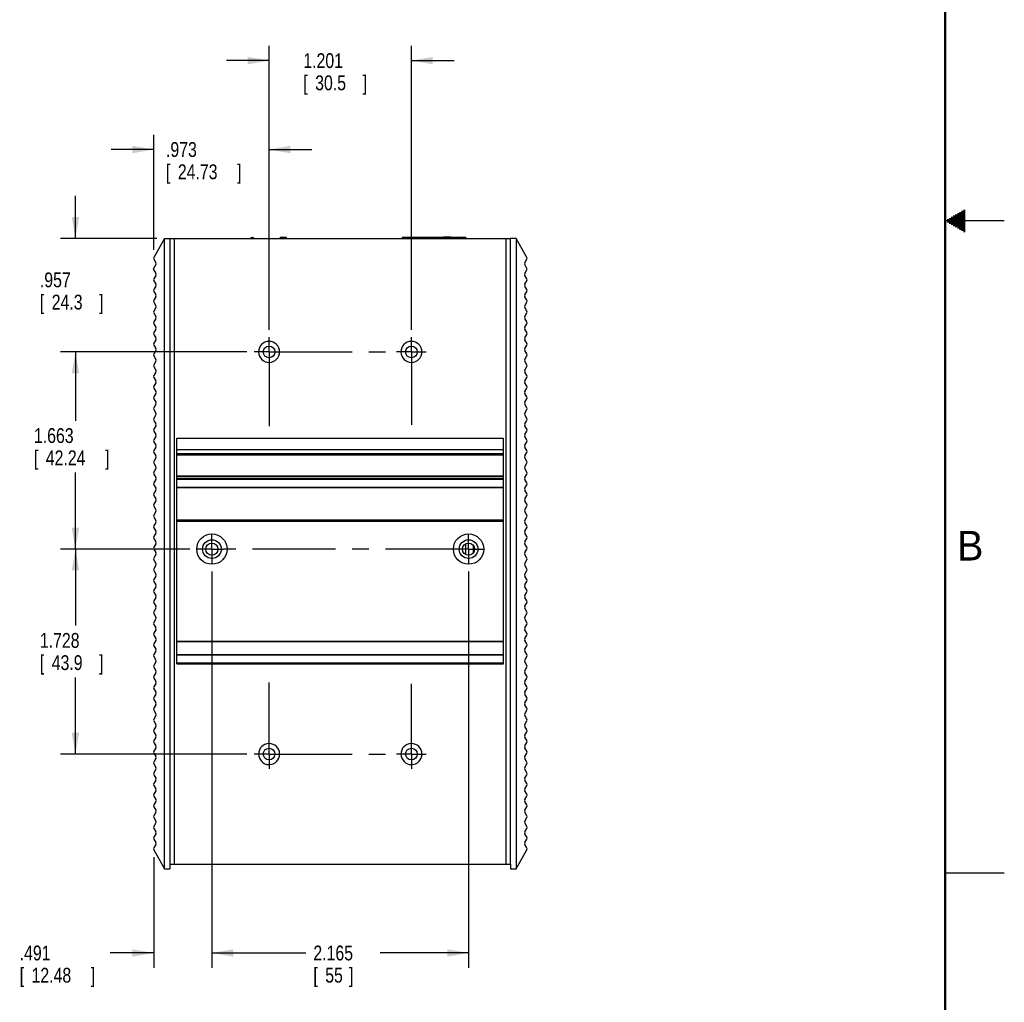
# Model space of a CAD drawing. Header units: inches. Extents: x 0 to 34, y 0 to 22.
# Tile 17 of 18: x 25.7 to 34, y 4.4 to 12.7. Entities that reach past the tile are written whole.
import ezdxf

# ---------------------------------------------------------------- set-up
doc = ezdxf.new("R2010")
doc.units = ezdxf.units.IN
doc.header["$LTSCALE"] = 1.87
doc.header["$MEASUREMENT"] = 0
doc.linetypes.add('CENTER', pattern=[0.6, 0.375, -0.075, 0.075, -0.075])
doc.layers.get('0').update_dxf_attribs({"linetype": 'CONTINUOUS'})
doc.layers.add('DEFAULT_1', color=7, linetype='CENTER')
doc.layers.add('DIMENSIONS', color=7, linetype='CONTINUOUS')
doc.styles.get("Standard").update_dxf_attribs({"font": 'txt', "width": 0.8})
doc.dimstyles.new('DIMSTYLE_1', dxfattribs={"dimtxt": 0.125, "dimasz": 0.18, "dimexe": 0.18, "dimexo": 0.0625, "dimgap": 0.09, "dimtad": 0, "dimtih": 1, "dimtoh": 1, "dimzin": 4, "dimdsep": 46, "dimtxsty": 'STANDARD', "dimblk": '_FILLED', "dimblk1": '_FILLED', "dimblk2": '_FILLED', "dimcen": 0.09, "dimadec": 0, "dimazin": 0, "dimtp": 0.02, "dimtm": 0.02, "dimtfac": 1, "dimtofl": 0, "dimtmove": 0, "dimatfit": 3, "dimldrblk": '_FILLED', "dimfxl": 1, "dimtolj": 1, "dimtzin": 4, "dimarcsym": 0})

# ---------------------------------------------------------------- blocks, each defined once
blk = doc.blocks.new('_FILLED')
at = {"color": 0, "linetype": 'BYBLOCK'}
blk.add_solid([(0, 0), (-1, 0.174), (-1, -0.174)], dxfattribs=at)
blk = doc.blocks.new('*D6')
at = {"layer": 'DIMENSIONS', "color": 2, "linetype": 'CONTINUOUS'}
for p, q in [((26.8241, 10.7535), (26.8241, 11.7253)), ((27.7975, 10.0811), (27.7975, 11.7253)), ((26.8241, 11.6003), (26.4641, 11.6003)), ((27.7975, 11.6003), (28.1575, 11.6003))]:
    blk.add_line(p, q, dxfattribs=at)
at = {"layer": 'DIMENSIONS', "color": 2, "linetype": 'CONTINUOUS', "xscale": 0.18, "yscale": 0.18, "zscale": 0.18}
blk.add_blockref('_FILLED', (26.8241, 11.6003), dxfattribs=at)
at = {"layer": 'DIMENSIONS', "color": 2, "linetype": 'CONTINUOUS', "xscale": 0.18, "yscale": 0.18, "zscale": 0.18, "rotation": 180}
blk.add_blockref('_FILLED', (27.7975, 11.6003), dxfattribs=at)
at = {"layer": 'DIMENSIONS', "color": 2, "linetype": 'CONTINUOUS', "width": 0.8}
for s, p in [('.973', (26.928, 11.5378)), ('[', (26.928, 11.3503)), ('24.73', (27.028, 11.3503)), (']', (27.528, 11.3503))]:
    blk.add_text(s, height=0.125, dxfattribs=at).set_placement(p)
blk = doc.blocks.new('*D7')
at = {"layer": 'DIMENSIONS', "color": 2, "linetype": 'CONTINUOUS'}
for p, q in [((26.164, 10.8503), (26.164, 11.2103)), ((26.8515, 10.8503), (26.039, 10.8503)), ((27.61, 9.8936), (26.039, 9.8936)), ((26.164, 9.8936), (26.164, 9.5336))]:
    blk.add_line(p, q, dxfattribs=at)
at = {"layer": 'DIMENSIONS', "color": 2, "linetype": 'CONTINUOUS', "xscale": 0.18, "yscale": 0.18, "zscale": 0.18}
for p, rotation in [((26.164, 10.8503), 270), ((26.164, 9.8936), 90)]:
    blk.add_blockref('_FILLED', p, dxfattribs=dict(at, rotation=rotation))
at = {"layer": 'DIMENSIONS', "color": 2, "linetype": 'CONTINUOUS', "width": 0.8}
for s, p in [('.957', (25.864, 10.4387)), ('[', (25.864, 10.2512)), (']', (26.364, 10.2512)), ('24.3', (25.964, 10.2512))]:
    blk.add_text(s, height=0.125, dxfattribs=at).set_placement(p)
blk = doc.blocks.new('*D8')
at = {"layer": 'DIMENSIONS', "color": 2, "linetype": 'CONTINUOUS'}
for p, q in [((27.61, 9.8936), (26.039, 9.8936)), ((26.164, 9.8936), (26.164, 9.3131)), ((26.164, 8.2306), (26.164, 8.8756)), ((27.1277, 8.2306), (26.039, 8.2306))]:
    blk.add_line(p, q, dxfattribs=at)
at = {"layer": 'DIMENSIONS', "color": 2, "linetype": 'CONTINUOUS', "xscale": 0.18, "yscale": 0.18, "zscale": 0.18}
for p, rotation in [((26.164, 9.8936), 90), ((26.164, 8.2306), 270)]:
    blk.add_blockref('_FILLED', p, dxfattribs=dict(at, rotation=rotation))
at = {"layer": 'DIMENSIONS', "color": 2, "linetype": 'CONTINUOUS', "width": 0.8}
for s, p in [('1.663', (25.814, 9.1256)), ('[', (25.814, 8.9381)), ('42.24', (25.914, 8.9381)), (']', (26.414, 8.9381))]:
    blk.add_text(s, height=0.125, dxfattribs=at).set_placement(p)
blk = doc.blocks.new('*D9')
at = {"layer": 'DIMENSIONS', "color": 2, "linetype": 'CONTINUOUS'}
for p, q in [((27.1277, 8.2306), (26.039, 8.2306)), ((26.164, 8.2306), (26.164, 7.5858)), ((26.164, 6.5023), (26.164, 7.1483)), ((27.61, 6.5023), (26.039, 6.5023))]:
    blk.add_line(p, q, dxfattribs=at)
at = {"layer": 'DIMENSIONS', "color": 2, "linetype": 'CONTINUOUS', "xscale": 0.18, "yscale": 0.18, "zscale": 0.18}
for p, rotation in [((26.164, 8.2306), 90), ((26.164, 6.5023), 270)]:
    blk.add_blockref('_FILLED', p, dxfattribs=dict(at, rotation=rotation))
at = {"layer": 'DIMENSIONS', "color": 2, "linetype": 'CONTINUOUS', "width": 0.8}
for s, p in [('1.728', (25.864, 7.3983)), ('[', (25.864, 7.2108)), ('43.9', (25.964, 7.2108)), (']', (26.364, 7.2108))]:
    blk.add_text(s, height=0.125, dxfattribs=at).set_placement(p)
blk = doc.blocks.new('*D10')
at = {"layer": 'DIMENSIONS', "color": 2, "linetype": 'CONTINUOUS'}
for p, q in [((27.3152, 8.0431), (27.3152, 4.6997)), ((26.8241, 5.6322), (26.8241, 4.6997)), ((26.8241, 4.8247), (26.4563, 4.8247)), ((27.3152, 4.8247), (27.6752, 4.8247))]:
    blk.add_line(p, q, dxfattribs=at)
at = {"layer": 'DIMENSIONS', "color": 2, "linetype": 'CONTINUOUS', "xscale": 0.18, "yscale": 0.18, "zscale": 0.18}
blk.add_blockref('_FILLED', (26.8241, 4.8247), dxfattribs=at)
at = {"layer": 'DIMENSIONS', "color": 2, "linetype": 'CONTINUOUS', "xscale": 0.18, "yscale": 0.18, "zscale": 0.18, "rotation": 180}
blk.add_blockref('_FILLED', (27.3152, 4.8247), dxfattribs=at)
at = {"layer": 'DIMENSIONS', "color": 2, "linetype": 'CONTINUOUS', "width": 0.8}
for s, p in [('.491', (25.6938, 4.7622)), ('[', (25.6938, 4.5747)), ('12.48', (25.7938, 4.5747)), (']', (26.2938, 4.5747))]:
    blk.add_text(s, height=0.125, dxfattribs=at).set_placement(p)
blk = doc.blocks.new('*D11')
at = {"layer": 'DIMENSIONS', "color": 2, "linetype": 'CONTINUOUS'}
for p, q in [((27.3152, 8.0431), (27.3152, 4.6997)), ((29.4806, 8.0431), (29.4806, 4.6997)), ((27.3152, 4.8247), (28.1087, 4.8247)), ((29.4806, 4.8247), (28.7337, 4.8247))]:
    blk.add_line(p, q, dxfattribs=at)
at = {"layer": 'DIMENSIONS', "color": 2, "linetype": 'CONTINUOUS', "xscale": 0.18, "yscale": 0.18, "zscale": 0.18, "rotation": 180}
blk.add_blockref('_FILLED', (27.3152, 4.8247), dxfattribs=at)
at = {"layer": 'DIMENSIONS', "color": 2, "linetype": 'CONTINUOUS', "xscale": 0.18, "yscale": 0.18, "zscale": 0.18}
blk.add_blockref('_FILLED', (29.4806, 4.8247), dxfattribs=at)
at = {"layer": 'DIMENSIONS', "color": 2, "linetype": 'CONTINUOUS', "width": 0.8}
for s, p in [('2.165', (28.1712, 4.7622)), ('[', (28.1712, 4.5747)), ('55', (28.2712, 4.5747)), (']', (28.4712, 4.5747))]:
    blk.add_text(s, height=0.125, dxfattribs=at).set_placement(p)
blk = doc.blocks.new('*D12')
at = {"layer": 'DIMENSIONS', "color": 2, "linetype": 'CONTINUOUS'}
for p, q in [((27.7975, 10.0811), (27.7975, 12.4753)), ((28.9983, 10.0811), (28.9983, 12.4753)), ((27.7975, 12.3503), (27.4375, 12.3503)), ((28.9983, 12.3503), (29.3583, 12.3503))]:
    blk.add_line(p, q, dxfattribs=at)
at = {"layer": 'DIMENSIONS', "color": 2, "linetype": 'CONTINUOUS', "xscale": 0.18, "yscale": 0.18, "zscale": 0.18}
blk.add_blockref('_FILLED', (27.7975, 12.3503), dxfattribs=at)
at = {"layer": 'DIMENSIONS', "color": 2, "linetype": 'CONTINUOUS', "xscale": 0.18, "yscale": 0.18, "zscale": 0.18, "rotation": 180}
blk.add_blockref('_FILLED', (28.9983, 12.3503), dxfattribs=at)
at = {"layer": 'DIMENSIONS', "color": 2, "linetype": 'CONTINUOUS', "width": 0.8}
for s, p in [('1.201', (28.0865, 12.2878)), ('[', (28.0865, 12.1003)), ('30.5', (28.1865, 12.1003)), (']', (28.5865, 12.1003))]:
    blk.add_text(s, height=0.125, dxfattribs=at).set_placement(p)

msp = doc.modelspace()

# ---------------------------------------------------------------- linework, layer by layer
at = {"color": 2, "linetype": 'CONTINUOUS'}
for p, q in [((33.5866, 11.05), (33.6697, 11.05)), ((33.6039, 11.06), (33.6697, 11.06)), ((33.6213, 11.07), (33.6697, 11.07)), ((33.6386, 11.08), (33.6697, 11.08)), ((33.6559, 11.09), (33.6697, 11.09)), ((34, 11), (33.5, 11)), ((33.5173, 11.01), (33.6697, 11.01)), ((33.5173, 10.99), (33.6697, 10.99)), ((33.5347, 11.02), (33.6697, 11.02)), ((33.5347, 10.98), (33.6697, 10.98)), ((33.552, 11.03), (33.6697, 11.03)), ((33.552, 10.97), (33.6697, 10.97)), ((33.5693, 11.04), (33.6697, 11.04)), ((33.5693, 10.96), (33.6697, 10.96)), ((33.5866, 10.95), (33.6697, 10.95)), ((33.6039, 10.94), (33.6697, 10.94)), ((33.6213, 10.93), (33.6697, 10.93)), ((33.6386, 10.92), (33.6697, 10.92)), ((33.6559, 10.91), (33.6697, 10.91)), ((33.5, 5.5), (34, 5.5))]:
    msp.add_line(p, q, dxfattribs=at)
at = {"color": 7, "linetype": 'CONTINUOUS'}
for p, q in [((26.914, 10.8503), (26.8241, 10.691)), ((26.914, 5.5353), (26.914, 10.8503)), ((26.914, 10.8503), (26.9609, 10.8503)), ((27.8915, 10.8503), (27.8922, 10.8582)), ((27.9451, 10.8582), (27.8922, 10.8582)), ((27.9451, 10.8503), (27.9451, 10.8582)), ((28.9215, 10.8582), (28.9215, 10.8503)), ((29.457, 10.8582), (28.9215, 10.8582)), ((29.268, 10.8582), (29.268, 10.8621)), ((29.331, 10.8621), (29.268, 10.8621)), ((29.331, 10.8621), (29.331, 10.8582)), ((29.457, 10.8582), (29.457, 10.8503)), ((29.8818, 10.8503), (29.8349, 10.8503)), ((29.8818, 10.8503), (29.8818, 5.5353)), ((29.9717, 10.691), (29.8818, 10.8503)), ((26.8243, 10.6751), (26.8419, 10.6458)), ((29.9539, 10.6458), (29.9715, 10.6751)), ((26.8419, 10.6296), (26.8196, 10.5924)), ((26.8196, 10.5924), (26.8419, 10.5552)), ((29.9762, 10.5924), (29.9539, 10.6296)), ((29.9539, 10.5552), (29.9762, 10.5924)), ((26.8419, 10.539), (26.8244, 10.51)), ((26.8244, 10.4938), (26.8419, 10.4647)), ((29.9714, 10.51), (29.9539, 10.539)), ((29.9539, 10.4647), (29.9714, 10.4938)), ((26.8419, 10.4485), (26.8244, 10.4194)), ((26.8244, 10.4032), (26.8419, 10.3741)), ((29.9714, 10.4194), (29.9539, 10.4485)), ((29.9539, 10.3741), (29.9714, 10.4032)), ((26.8419, 10.3579), (26.8244, 10.3289)), ((26.8244, 10.3127), (26.8419, 10.2836)), ((29.9714, 10.3289), (29.9539, 10.3579)), ((29.9539, 10.2836), (29.9714, 10.3127)), ((26.8419, 10.2674), (26.8244, 10.2383)), ((26.8244, 10.2221), (26.8419, 10.193)), ((29.9714, 10.2383), (29.9539, 10.2674)), ((29.9539, 10.193), (29.9714, 10.2221)), ((26.8419, 10.1768), (26.8244, 10.1478)), ((29.9714, 10.1478), (29.9539, 10.1768)), ((26.8244, 10.1316), (26.8419, 10.1025)), ((26.8419, 10.0863), (26.8244, 10.0572)), ((29.9539, 10.1025), (29.9714, 10.1316)), ((29.9714, 10.0572), (29.9539, 10.0863)), ((26.8244, 10.041), (26.8419, 10.0119)), ((26.8419, 9.9957), (26.8244, 9.9667)), ((29.9539, 10.0119), (29.9714, 10.041)), ((29.9714, 9.9667), (29.9539, 9.9957)), ((26.8244, 9.9505), (26.8419, 9.9214)), ((26.8419, 9.9052), (26.8244, 9.8761)), ((29.9539, 9.9214), (29.9714, 9.9505)), ((29.9714, 9.8761), (29.9539, 9.9052)), ((26.8244, 9.8599), (26.8419, 9.8308)), ((26.8419, 9.8146), (26.8244, 9.7856)), ((29.9539, 9.8308), (29.9714, 9.8599)), ((29.9714, 9.7856), (29.9539, 9.8146)), ((26.8244, 9.7694), (26.8419, 9.7403)), ((26.8419, 9.7241), (26.8244, 9.695)), ((29.9539, 9.7403), (29.9714, 9.7694)), ((29.9714, 9.695), (29.9539, 9.7241)), ((26.8244, 9.6788), (26.8419, 9.6497)), ((29.9539, 9.6497), (29.9714, 9.6788)), ((26.8419, 9.6335), (26.8244, 9.6045)), ((26.8244, 9.5883), (26.8419, 9.5592)), ((29.9714, 9.6045), (29.9539, 9.6335)), ((29.9539, 9.5592), (29.9714, 9.5883)), ((26.8419, 9.543), (26.8244, 9.5139)), ((26.8244, 9.4977), (26.8419, 9.4686)), ((29.9714, 9.5139), (29.9539, 9.543)), ((29.9539, 9.4686), (29.9714, 9.4977)), ((26.8419, 9.4524), (26.8244, 9.4234)), ((26.8244, 9.4072), (26.8419, 9.3781)), ((29.9714, 9.4234), (29.9539, 9.4524)), ((29.9539, 9.3781), (29.9714, 9.4072)), ((26.8419, 9.3619), (26.8244, 9.3328)), ((26.8244, 9.3166), (26.8419, 9.2875)), ((29.9714, 9.3328), (29.9539, 9.3619)), ((29.9539, 9.2875), (29.9714, 9.3166)), ((26.8419, 9.2713), (26.8244, 9.2423)), ((26.8244, 9.226), (26.8419, 9.197)), ((29.9714, 9.2423), (29.9539, 9.2713)), ((29.9539, 9.197), (29.9714, 9.226)), ((26.8419, 9.1808), (26.8244, 9.1517)), ((27.02, 7.2624), (27.02, 9.1676)), ((27.02, 9.1676), (29.7759, 9.1676)), ((29.7759, 7.4515), (29.7759, 9.1676)), ((29.9714, 9.1517), (29.9539, 9.1808)), ((26.8244, 9.1355), (26.8419, 9.1064)), ((26.8419, 9.0902), (26.8244, 9.0612)), ((29.7759, 9.0692), (27.02, 9.0692)), ((29.9539, 9.1064), (29.9714, 9.1355)), ((29.9714, 9.0612), (29.9539, 9.0902)), ((26.8244, 9.0449), (26.8419, 9.0159)), ((26.8419, 8.9997), (26.8244, 8.9706)), ((27.02, 9.0377), (29.7759, 9.0377)), ((29.7759, 9.0298), (27.02, 9.0298)), ((29.7759, 9.0219), (27.02, 9.0219)), ((29.9539, 9.0159), (29.9714, 9.0449)), ((29.9714, 8.9706), (29.9539, 8.9997)), ((26.8244, 8.9544), (26.8419, 8.9253)), ((26.8419, 8.9091), (26.8244, 8.88)), ((29.9539, 8.9253), (29.9714, 8.9544)), ((29.9714, 8.88), (29.9539, 8.9091)), ((26.8244, 8.8638), (26.8419, 8.8348)), ((26.8419, 8.8186), (26.8244, 8.7895)), ((27.02, 8.8487), (29.7759, 8.8487)), ((29.7759, 8.8408), (27.02, 8.8408)), ((27.02, 8.8267), (29.7759, 8.8267)), ((29.7759, 8.819), (27.02, 8.819)), ((29.9539, 8.8348), (29.9714, 8.8638)), ((29.9714, 8.7895), (29.9539, 8.8186)), ((26.8244, 8.7733), (26.8419, 8.7442)), ((26.8419, 8.728), (26.8244, 8.6989)), ((27.02, 8.7542), (29.7759, 8.7542)), ((29.7759, 8.7464), (27.02, 8.7464)), ((29.9539, 8.7442), (29.9714, 8.7733)), ((29.9714, 8.6989), (29.9539, 8.728)), ((26.8244, 8.6827), (26.8419, 8.6537)), ((29.9539, 8.6537), (29.9714, 8.6827)), ((26.8419, 8.6375), (26.8244, 8.6084)), ((26.8244, 8.5922), (26.8419, 8.5631)), ((29.9714, 8.6084), (29.9539, 8.6375)), ((29.9539, 8.5631), (29.9714, 8.5922)), ((26.8419, 8.5469), (26.8244, 8.5178)), ((26.8244, 8.5016), (26.8419, 8.4726)), ((27.02, 8.4786), (29.7759, 8.4786)), ((29.9714, 8.5178), (29.9539, 8.5469)), ((29.9539, 8.4726), (29.9714, 8.5016)), ((26.8419, 8.4564), (26.8244, 8.4273)), ((26.8244, 8.4111), (26.8419, 8.382)), ((27.02, 8.4708), (29.7759, 8.4708)), ((29.7759, 8.4629), (27.02, 8.4629)), ((29.9714, 8.4273), (29.9539, 8.4564)), ((29.9539, 8.382), (29.9714, 8.4111)), ((26.8419, 8.3658), (26.8244, 8.3367)), ((26.8244, 8.3205), (26.8419, 8.2915)), ((29.9714, 8.3367), (29.9539, 8.3658)), ((29.9539, 8.2915), (29.9714, 8.3205)), ((26.8419, 8.2753), (26.8244, 8.2462)), ((26.8244, 8.23), (26.8419, 8.2009)), ((29.457, 8.186), (29.457, 8.2752)), ((29.52, 8.2621), (29.52, 8.1991)), ((29.9714, 8.2462), (29.9539, 8.2753)), ((29.9539, 8.2009), (29.9714, 8.23)), ((26.8419, 8.1847), (26.8244, 8.1556)), ((29.52, 8.2038), (29.5239, 8.2038)), ((29.9714, 8.1556), (29.9539, 8.1847)), ((26.8244, 8.1394), (26.8419, 8.1104)), ((26.8419, 8.0942), (26.8244, 8.0651)), ((29.9539, 8.1104), (29.9714, 8.1394)), ((29.9714, 8.0651), (29.9539, 8.0942)), ((26.8244, 8.0489), (26.8419, 8.0198)), ((26.8419, 8.0036), (26.8244, 7.9745)), ((29.9539, 8.0198), (29.9714, 8.0489)), ((29.9714, 7.9745), (29.9539, 8.0036)), ((26.8244, 7.9583), (26.8419, 7.9293)), ((26.8419, 7.9131), (26.8244, 7.884)), ((29.9539, 7.9293), (29.9714, 7.9583)), ((29.9714, 7.884), (29.9539, 7.9131)), ((26.8244, 7.8678), (26.8419, 7.8387)), ((26.8419, 7.8225), (26.8244, 7.7934)), ((29.9539, 7.8387), (29.9714, 7.8678)), ((29.9714, 7.7934), (29.9539, 7.8225)), ((26.8244, 7.7772), (26.8419, 7.7482)), ((26.8419, 7.732), (26.8244, 7.7029)), ((29.9539, 7.7482), (29.9714, 7.7772)), ((29.9714, 7.7029), (29.9539, 7.732)), ((26.8244, 7.6867), (26.8419, 7.6576)), ((29.9539, 7.6576), (29.9714, 7.6867)), ((26.8419, 7.6414), (26.8244, 7.6123)), ((26.8244, 7.5961), (26.8419, 7.5671)), ((29.9714, 7.6123), (29.9539, 7.6414)), ((29.9539, 7.5671), (29.9714, 7.5961)), ((26.8419, 7.5509), (26.8244, 7.5218)), ((26.8244, 7.5056), (26.8419, 7.4765)), ((29.9714, 7.5218), (29.9539, 7.5509)), ((29.9539, 7.4765), (29.9714, 7.5056)), ((26.8419, 7.4603), (26.8244, 7.4312)), ((26.8244, 7.415), (26.8419, 7.386)), ((27.02, 7.4536), (29.7759, 7.4536)), ((29.7759, 7.4492), (27.02, 7.4492)), ((29.7759, 7.4482), (27.02, 7.4482)), ((29.7759, 7.2624), (29.7759, 7.4492)), ((29.9714, 7.4312), (29.9539, 7.4603)), ((29.9539, 7.386), (29.9714, 7.415)), ((26.8419, 7.3698), (26.8244, 7.3407)), ((26.8244, 7.3245), (26.8419, 7.2954)), ((27.02, 7.3431), (29.7759, 7.3431)), ((29.7759, 7.3363), (27.02, 7.3363)), ((29.9714, 7.3407), (29.9539, 7.3698)), ((29.9539, 7.2954), (29.9714, 7.3245)), ((26.8419, 7.2792), (26.8244, 7.2501)), ((26.8244, 7.2339), (26.8419, 7.2049)), ((27.02, 7.2703), (29.7759, 7.2703)), ((27.02, 7.2624), (29.7759, 7.2624)), ((29.9714, 7.2501), (29.9539, 7.2792)), ((29.9539, 7.2049), (29.9714, 7.2339)), ((26.8419, 7.1886), (26.8244, 7.1596)), ((26.8244, 7.1434), (26.8419, 7.1143)), ((29.9714, 7.1596), (29.9539, 7.1886)), ((29.9539, 7.1143), (29.9714, 7.1434)), ((26.8419, 7.0981), (26.8244, 7.069)), ((29.9714, 7.069), (29.9539, 7.0981)), ((26.8244, 7.0528), (26.8419, 7.0238)), ((26.8419, 7.0075), (26.8244, 6.9785)), ((29.9539, 7.0238), (29.9714, 7.0528)), ((29.9714, 6.9785), (29.9539, 7.0075)), ((26.8244, 6.9623), (26.8419, 6.9332)), ((26.8419, 6.917), (26.8244, 6.8879)), ((29.9539, 6.9332), (29.9714, 6.9623)), ((29.9714, 6.8879), (29.9539, 6.917)), ((26.8244, 6.8717), (26.8419, 6.8426)), ((26.8419, 6.8264), (26.8244, 6.7974)), ((29.9539, 6.8426), (29.9714, 6.8717)), ((29.9714, 6.7974), (29.9539, 6.8264)), ((26.8244, 6.7812), (26.8419, 6.7521)), ((26.8419, 6.7359), (26.8244, 6.7068)), ((29.9539, 6.7521), (29.9714, 6.7812)), ((29.9714, 6.7068), (29.9539, 6.7359)), ((26.8244, 6.6906), (26.8419, 6.6615)), ((26.8419, 6.6453), (26.8244, 6.6163)), ((29.9539, 6.6615), (29.9714, 6.6906)), ((29.9714, 6.6163), (29.9539, 6.6453)), ((26.8244, 6.6001), (26.8419, 6.571)), ((29.9539, 6.571), (29.9714, 6.6001)), ((26.8419, 6.5548), (26.8244, 6.5257)), ((26.8244, 6.5095), (26.8419, 6.4804)), ((29.9714, 6.5257), (29.9539, 6.5548)), ((29.9539, 6.4804), (29.9714, 6.5095)), ((26.8419, 6.4642), (26.8244, 6.4352)), ((26.8244, 6.419), (26.8419, 6.3899)), ((29.9714, 6.4352), (29.9539, 6.4642)), ((29.9539, 6.3899), (29.9714, 6.419)), ((26.8419, 6.3737), (26.8244, 6.3446)), ((26.8244, 6.3284), (26.8419, 6.2993)), ((29.9714, 6.3446), (29.9539, 6.3737)), ((29.9539, 6.2993), (29.9714, 6.3284)), ((26.8419, 6.2831), (26.8244, 6.2541)), ((26.8244, 6.2379), (26.8419, 6.2088)), ((29.9714, 6.2541), (29.9539, 6.2831)), ((29.9539, 6.2088), (29.9714, 6.2379)), ((26.8419, 6.1926), (26.8244, 6.1635)), ((26.8244, 6.1473), (26.8419, 6.1182)), ((29.9714, 6.1635), (29.9539, 6.1926)), ((29.9539, 6.1182), (29.9714, 6.1473)), ((26.8419, 6.102), (26.8244, 6.073)), ((29.9714, 6.073), (29.9539, 6.102)), ((26.8244, 6.0568), (26.8419, 6.0277)), ((26.8419, 6.0115), (26.8244, 5.9824)), ((29.9539, 6.0277), (29.9714, 6.0568)), ((29.9714, 5.9824), (29.9539, 6.0115)), ((26.8244, 5.9662), (26.8419, 5.9371)), ((26.8419, 5.9209), (26.8244, 5.8919)), ((29.9539, 5.9371), (29.9714, 5.9662)), ((29.9714, 5.8919), (29.9539, 5.9209)), ((26.8244, 5.8757), (26.8419, 5.8466)), ((26.8419, 5.8304), (26.8244, 5.8013)), ((29.9539, 5.8466), (29.9714, 5.8757)), ((29.9714, 5.8013), (29.9539, 5.8304)), ((26.8419, 5.7398), (26.8243, 5.7105)), ((26.8244, 5.7851), (26.8419, 5.756)), ((29.9539, 5.756), (29.9714, 5.7851)), ((29.9715, 5.7105), (29.9539, 5.7398)), ((26.8241, 5.6947), (26.914, 5.5353)), ((29.8818, 5.5353), (29.9717, 5.6947)), ((26.9609, 5.5747), (26.9609, 5.5353)), ((29.8349, 5.5747), (29.8349, 5.5353)), ((26.914, 5.5353), (26.9609, 5.5353)), ((29.8349, 5.5353), (29.8818, 5.5353))]:
    msp.add_line(p, q, dxfattribs=at)
at = {"color": 6, "linetype": 'CONTINUOUS'}
for p, q in [((26.9609, 10.8503), (26.9609, 5.5747)), ((26.9609, 10.8503), (29.8349, 10.8503)), ((27.0003, 5.5747), (27.0003, 10.8503)), ((29.7955, 10.8503), (29.7955, 5.5747)), ((29.8349, 5.5747), (29.8349, 10.8503)), ((26.9609, 5.5747), (29.8349, 5.5747))]:
    msp.add_line(p, q, dxfattribs=at)
at = {"color": 7, "linetype": 'CONTINUOUS', "const_width": 0.02}
msp.add_lwpolyline([(33.5, 0.5), (33.5, 21.5)], dxfattribs=at)
at = {"color": 6, "linetype": 'CONTINUOUS'}
for centre, radius in [((27.7975, 9.8936), 0.0492), ((28.9983, 9.8936), 0.0492), ((27.3152, 8.2306), 0.0512), ((29.4806, 8.2306), 0.0512), ((27.7975, 6.5023), 0.0492), ((28.9983, 6.5023), 0.0492)]:
    msp.add_circle(centre, radius, dxfattribs=at)
at = {"color": 7, "linetype": 'CONTINUOUS'}
for centre, radius in [((27.3152, 8.2306), 0.128), ((27.3152, 8.2306), 0.0787), ((29.4806, 8.2306), 0.128), ((29.4806, 8.2306), 0.0787)]:
    msp.add_circle(centre, radius, dxfattribs=at)
for centre, radius, start, end in [((27.657, 10.8385), 0.0197, 37.61851, 142.36456), ((26.8378, 10.6832), 0.0157, 150.54988, 210.96376), ((26.8284, 10.6377), 0.0157, 329.03624, 30.96376), ((29.9674, 10.6377), 0.0157, 149.03624, 210.96376), ((29.958, 10.6832), 0.0157, 329.03624, 29.45012), ((26.8284, 10.5471), 0.0157, 329.03624, 30.96376), ((29.9674, 10.5471), 0.0157, 149.03624, 210.96376), ((26.8379, 10.5019), 0.0157, 149.03624, 210.96376), ((29.9579, 10.5019), 0.0157, 329.03624, 30.96376), ((26.8379, 10.4113), 0.0157, 149.03624, 210.96376), ((26.8284, 10.4566), 0.0157, 329.03624, 30.96376), ((29.9674, 10.4566), 0.0157, 149.03624, 210.96376), ((29.9579, 10.4113), 0.0157, 329.03624, 30.96376), ((26.8379, 10.3208), 0.0157, 149.03624, 210.96376), ((26.8284, 10.366), 0.0157, 329.03624, 30.96376), ((29.9674, 10.366), 0.0157, 149.03624, 210.96376), ((29.9579, 10.3208), 0.0157, 329.03624, 30.96376), ((26.8379, 10.2302), 0.0157, 149.03624, 210.96376), ((26.8284, 10.2755), 0.0157, 329.03624, 30.96376), ((29.9674, 10.2755), 0.0157, 149.03624, 210.96376), ((29.9579, 10.2302), 0.0157, 329.03624, 30.96376), ((26.8379, 10.1397), 0.0157, 149.03624, 210.96376), ((26.8284, 10.1849), 0.0157, 329.03624, 30.96376), ((29.9674, 10.1849), 0.0157, 149.03624, 210.96376), ((29.9579, 10.1397), 0.0157, 329.03624, 30.96376), ((26.8379, 10.0491), 0.0157, 149.03624, 210.96376), ((26.8284, 10.0944), 0.0157, 329.03624, 30.96376), ((29.9674, 10.0944), 0.0157, 149.03624, 210.96376), ((29.9579, 10.0491), 0.0157, 329.03624, 30.96376), ((26.8284, 10.0038), 0.0157, 329.03624, 30.96376), ((29.9674, 10.0038), 0.0157, 149.03624, 210.96376), ((26.8379, 9.9586), 0.0157, 149.03624, 210.96376), ((26.8284, 9.9133), 0.0157, 329.03624, 30.96376), ((29.9674, 9.9133), 0.0157, 149.03624, 210.96376), ((29.9579, 9.9586), 0.0157, 329.03624, 30.96376), ((26.8379, 9.868), 0.0157, 149.03624, 210.96376), ((26.8284, 9.8227), 0.0157, 329.03624, 30.96376), ((29.9674, 9.8227), 0.0157, 149.03624, 210.96376), ((29.9579, 9.868), 0.0157, 329.03624, 30.96376), ((26.8379, 9.7775), 0.0157, 149.03624, 210.96376), ((26.8284, 9.7322), 0.0157, 329.03624, 30.96376), ((29.9674, 9.7322), 0.0157, 149.03624, 210.96376), ((29.9579, 9.7775), 0.0157, 329.03624, 30.96376), ((26.8379, 9.6869), 0.0157, 149.03624, 210.96376), ((26.8284, 9.6416), 0.0157, 329.03624, 30.96376), ((29.9674, 9.6416), 0.0157, 149.03624, 210.96376), ((29.9579, 9.6869), 0.0157, 329.03624, 30.96376), ((26.8379, 9.5964), 0.0157, 149.03624, 210.96376), ((26.8284, 9.5511), 0.0157, 329.03624, 30.96376), ((29.9674, 9.5511), 0.0157, 149.03624, 210.96376), ((29.9579, 9.5964), 0.0157, 329.03624, 30.96376), ((26.8379, 9.5058), 0.0157, 149.03624, 210.96376), ((29.9579, 9.5058), 0.0157, 329.03624, 30.96376), ((26.8379, 9.4153), 0.0157, 149.03624, 210.96376), ((26.8284, 9.4605), 0.0157, 329.03624, 30.96376), ((29.9674, 9.4605), 0.0157, 149.03624, 210.96376), ((29.9579, 9.4153), 0.0157, 329.03624, 30.96376), ((26.8379, 9.3247), 0.0157, 149.03624, 210.96376), ((26.8284, 9.37), 0.0157, 329.03624, 30.96376), ((29.9674, 9.37), 0.0157, 149.03624, 210.96376), ((29.9579, 9.3247), 0.0157, 329.03624, 30.96376), ((26.8379, 9.2342), 0.0157, 149.03624, 210.96376), ((26.8284, 9.2794), 0.0157, 329.03624, 30.96376), ((29.9674, 9.2794), 0.0157, 149.03624, 210.96376), ((29.9579, 9.2342), 0.0157, 329.03624, 30.96376), ((26.8379, 9.1436), 0.0157, 149.03624, 210.96376), ((26.8284, 9.1889), 0.0157, 329.03624, 30.96376), ((29.9674, 9.1889), 0.0157, 149.03624, 210.96376), ((29.9579, 9.1436), 0.0157, 329.03624, 30.96376), ((26.8379, 9.053), 0.0157, 149.03624, 210.96376), ((26.8284, 9.0983), 0.0157, 329.03624, 30.96376), ((29.9674, 9.0983), 0.0157, 149.03624, 210.96376), ((29.9579, 9.053), 0.0157, 329.03624, 30.96376), ((26.8284, 9.0078), 0.0157, 329.03624, 30.96376), ((29.9674, 9.0078), 0.0157, 149.03624, 210.96376), ((26.8379, 8.9625), 0.0157, 149.03624, 210.96376), ((26.8284, 8.9172), 0.0157, 329.03624, 30.96376), ((29.9674, 8.9172), 0.0157, 149.03624, 210.96376), ((29.9579, 8.9625), 0.0157, 329.03624, 30.96376), ((26.8379, 8.8719), 0.0157, 149.03624, 210.96376), ((26.8284, 8.8267), 0.0157, 329.03624, 30.96376), ((29.9674, 8.8267), 0.0157, 149.03624, 210.96376), ((29.9579, 8.8719), 0.0157, 329.03624, 30.96376), ((26.8379, 8.7814), 0.0157, 149.03624, 210.96376), ((26.8284, 8.7361), 0.0157, 329.03624, 30.96376), ((29.9674, 8.7361), 0.0157, 149.03624, 210.96376), ((29.9579, 8.7814), 0.0157, 329.03624, 30.96376), ((26.8379, 8.6908), 0.0157, 149.03624, 210.96376), ((26.8284, 8.6456), 0.0157, 329.03624, 30.96376), ((29.9674, 8.6456), 0.0157, 149.03624, 210.96376), ((29.9579, 8.6908), 0.0157, 329.03624, 30.96376), ((26.8379, 8.6003), 0.0157, 149.03624, 210.96376), ((26.8284, 8.555), 0.0157, 329.03624, 30.96376), ((29.9674, 8.555), 0.0157, 149.03624, 210.96376), ((29.9579, 8.6003), 0.0157, 329.03624, 30.96376), ((26.8379, 8.5097), 0.0157, 149.03624, 210.96376), ((26.8284, 8.4645), 0.0157, 329.03624, 30.96376), ((29.9674, 8.4645), 0.0157, 149.03624, 210.96376), ((29.9579, 8.5097), 0.0157, 329.03624, 30.96376), ((26.8379, 8.4192), 0.0157, 149.03624, 210.96376), ((29.9579, 8.4192), 0.0157, 329.03624, 30.96376), ((26.8379, 8.3286), 0.0157, 149.03624, 210.96376), ((26.8284, 8.3739), 0.0157, 329.03624, 30.96376), ((29.9674, 8.3739), 0.0157, 149.03624, 210.96376), ((29.9579, 8.3286), 0.0157, 329.03624, 30.96376), ((26.8379, 8.2381), 0.0157, 149.03624, 210.96376), ((26.8284, 8.2834), 0.0157, 329.03624, 30.96376), ((29.9674, 8.2834), 0.0157, 149.03624, 210.96376), ((29.9579, 8.2381), 0.0157, 329.03624, 30.96376), ((26.8379, 8.1475), 0.0157, 149.03624, 210.96376), ((26.8284, 8.1928), 0.0157, 329.03624, 30.96376), ((29.9674, 8.1928), 0.0157, 149.03624, 210.96376), ((29.9579, 8.1475), 0.0157, 329.03624, 30.96376), ((26.8379, 8.057), 0.0157, 149.03624, 210.96376), ((26.8284, 8.1023), 0.0157, 329.03624, 30.96376), ((29.9674, 8.1023), 0.0157, 149.03624, 210.96376), ((29.9579, 8.057), 0.0157, 329.03624, 30.96376), ((26.8379, 7.9664), 0.0157, 149.03624, 210.96376), ((26.8284, 8.0117), 0.0157, 329.03624, 30.96376), ((29.9674, 8.0117), 0.0157, 149.03624, 210.96376), ((29.9579, 7.9664), 0.0157, 329.03624, 30.96376), ((26.8284, 7.9212), 0.0157, 329.03624, 30.96376), ((29.9674, 7.9212), 0.0157, 149.03624, 210.96376), ((26.8379, 7.8759), 0.0157, 149.03624, 210.96376), ((26.8284, 7.8306), 0.0157, 329.03624, 30.96376), ((29.9674, 7.8306), 0.0157, 149.03624, 210.96376), ((29.9579, 7.8759), 0.0157, 329.03624, 30.96376), ((26.8379, 7.7853), 0.0157, 149.03624, 210.96376), ((26.8284, 7.7401), 0.0157, 329.03624, 30.96376), ((29.9674, 7.7401), 0.0157, 149.03624, 210.96376), ((29.9579, 7.7853), 0.0157, 329.03624, 30.96376), ((26.8379, 7.6948), 0.0157, 149.03624, 210.96376), ((26.8284, 7.6495), 0.0157, 329.03624, 30.96376), ((29.9674, 7.6495), 0.0157, 149.03624, 210.96376), ((29.9579, 7.6948), 0.0157, 329.03624, 30.96376), ((26.8379, 7.6042), 0.0157, 149.03624, 210.96376), ((26.8284, 7.559), 0.0157, 329.03624, 30.96376), ((29.9674, 7.559), 0.0157, 149.03624, 210.96376), ((29.9579, 7.6042), 0.0157, 329.03624, 30.96376), ((26.8379, 7.5137), 0.0157, 149.03624, 210.96376), ((26.8284, 7.4684), 0.0157, 329.03624, 30.96376), ((29.9674, 7.4684), 0.0157, 149.03624, 210.96376), ((29.9579, 7.5137), 0.0157, 329.03624, 30.96376), ((26.8379, 7.4231), 0.0157, 149.03624, 210.96376), ((29.9579, 7.4231), 0.0157, 329.03624, 30.96376), ((26.8379, 7.3326), 0.0157, 149.03624, 210.96376), ((26.8284, 7.3779), 0.0157, 329.03624, 30.96376), ((29.9674, 7.3779), 0.0157, 149.03624, 210.96376), ((29.9579, 7.3326), 0.0157, 329.03624, 30.96376), ((26.8379, 7.242), 0.0157, 149.03624, 210.96376), ((26.8284, 7.2873), 0.0157, 329.03624, 30.96376), ((29.9674, 7.2873), 0.0157, 149.03624, 210.96376), ((29.9579, 7.242), 0.0157, 329.03624, 30.96376), ((26.8379, 7.1515), 0.0157, 149.03624, 210.96376), ((26.8284, 7.1968), 0.0157, 329.03624, 30.96376), ((29.9674, 7.1968), 0.0157, 149.03624, 210.96376), ((29.9579, 7.1515), 0.0157, 329.03624, 30.96376), ((26.8379, 7.0609), 0.0157, 149.03624, 210.96376), ((26.8284, 7.1062), 0.0157, 329.03624, 30.96376), ((29.9674, 7.1062), 0.0157, 149.03624, 210.96376), ((29.9579, 7.0609), 0.0157, 329.03624, 30.96376), ((26.8379, 6.9704), 0.0157, 149.03624, 210.96376), ((26.8284, 7.0156), 0.0157, 329.03624, 30.96376), ((29.9674, 7.0156), 0.0157, 149.03624, 210.96376), ((29.9579, 6.9704), 0.0157, 329.03624, 30.96376), ((26.8284, 6.9251), 0.0157, 329.03624, 30.96376), ((29.9674, 6.9251), 0.0157, 149.03624, 210.96376), ((26.8379, 6.8798), 0.0157, 149.03624, 210.96376), ((26.8284, 6.8345), 0.0157, 329.03624, 30.96376), ((29.9674, 6.8345), 0.0157, 149.03624, 210.96376), ((29.9579, 6.8798), 0.0157, 329.03624, 30.96376), ((26.8379, 6.7893), 0.0157, 149.03624, 210.96376), ((26.8284, 6.744), 0.0157, 329.03624, 30.96376), ((29.9674, 6.744), 0.0157, 149.03624, 210.96376), ((29.9579, 6.7893), 0.0157, 329.03624, 30.96376), ((26.8379, 6.6987), 0.0157, 149.03624, 210.96376), ((26.8284, 6.6534), 0.0157, 329.03624, 30.96376), ((29.9674, 6.6534), 0.0157, 149.03624, 210.96376), ((29.9579, 6.6987), 0.0157, 329.03624, 30.96376), ((26.8379, 6.6082), 0.0157, 149.03624, 210.96376), ((26.8284, 6.5629), 0.0157, 329.03624, 30.96376), ((29.9674, 6.5629), 0.0157, 149.03624, 210.96376), ((29.9579, 6.6082), 0.0157, 329.03624, 30.96376), ((26.8379, 6.5176), 0.0157, 149.03624, 210.96376), ((26.8284, 6.4723), 0.0157, 329.03624, 30.96376), ((29.9674, 6.4723), 0.0157, 149.03624, 210.96376), ((29.9579, 6.5176), 0.0157, 329.03624, 30.96376), ((26.8379, 6.4271), 0.0157, 149.03624, 210.96376), ((29.9579, 6.4271), 0.0157, 329.03624, 30.96376), ((26.8379, 6.3365), 0.0157, 149.03624, 210.96376), ((26.8284, 6.3818), 0.0157, 329.03624, 30.96376), ((29.9674, 6.3818), 0.0157, 149.03624, 210.96376), ((29.9579, 6.3365), 0.0157, 329.03624, 30.96376), ((26.8379, 6.246), 0.0157, 149.03624, 210.96376), ((26.8284, 6.2912), 0.0157, 329.03624, 30.96376), ((29.9674, 6.2912), 0.0157, 149.03624, 210.96376), ((29.9579, 6.246), 0.0157, 329.03624, 30.96376), ((26.8379, 6.1554), 0.0157, 149.03624, 210.96376), ((26.8284, 6.2007), 0.0157, 329.03624, 30.96376), ((29.9674, 6.2007), 0.0157, 149.03624, 210.96376), ((29.9579, 6.1554), 0.0157, 329.03624, 30.96376), ((26.8379, 6.0649), 0.0157, 149.03624, 210.96376), ((26.8284, 6.1101), 0.0157, 329.03624, 30.96376), ((29.9674, 6.1101), 0.0157, 149.03624, 210.96376), ((29.9579, 6.0649), 0.0157, 329.03624, 30.96376), ((26.8379, 5.9743), 0.0157, 149.03624, 210.96376), ((26.8284, 6.0196), 0.0157, 329.03624, 30.96376), ((29.9674, 6.0196), 0.0157, 149.03624, 210.96376), ((29.9579, 5.9743), 0.0157, 329.03624, 30.96376), ((26.8284, 5.929), 0.0157, 329.03624, 30.96376), ((29.9674, 5.929), 0.0157, 149.03624, 210.96376), ((26.8379, 5.8838), 0.0157, 149.03624, 210.96376), ((26.8284, 5.8385), 0.0157, 329.03624, 30.96376), ((29.9674, 5.8385), 0.0157, 149.03624, 210.96376), ((29.9579, 5.8838), 0.0157, 329.03624, 30.96376), ((26.8379, 5.7932), 0.0157, 149.03624, 210.96376), ((26.8284, 5.7479), 0.0157, 329.03624, 30.96376), ((29.9674, 5.7479), 0.0157, 149.03624, 210.96376), ((29.9579, 5.7932), 0.0157, 329.03624, 30.96376), ((26.8378, 5.7024), 0.0157, 149.03624, 209.45012), ((29.958, 5.7024), 0.0157, 330.54988, 30.96376)]:
    msp.add_arc(centre, radius, start, end, dxfattribs=at)
at = {"color": 6, "linetype": 'CONTINUOUS'}
for centre, start, end in [((27.7975, 9.8936), 90.94725, 269.98534), ((27.7975, 9.8936), 270.94725, 89.98534), ((28.9983, 9.8936), 90.94725, 269.98534), ((28.9983, 9.8936), 270.94725, 89.98534), ((27.7975, 6.5023), 90.94725, 269.98534), ((27.7975, 6.5023), 270.94725, 89.98534), ((28.9983, 6.5023), 90.94725, 269.98534), ((28.9983, 6.5023), 270.94725, 89.98534)]:
    msp.add_arc(centre, 0.0886, start, end, dxfattribs=at)
for points in [[(27.7975, 9.9822), (27.7972, 9.9822), (27.7967, 9.9822), (27.7962, 9.9822), (27.796, 9.9822)], [(28.9983, 9.9822), (28.998, 9.9822), (28.9975, 9.9822), (28.997, 9.9822), (28.9968, 9.9822)], [(27.7975, 9.805), (27.7978, 9.805), (27.7983, 9.805), (27.7988, 9.805), (27.799, 9.805)], [(28.9983, 9.805), (28.9986, 9.805), (28.9991, 9.805), (28.9996, 9.805), (28.9998, 9.805)], [(27.7975, 6.5908), (27.7972, 6.5908), (27.7967, 6.5908), (27.7962, 6.5908), (27.796, 6.5908)], [(28.9983, 6.5908), (28.998, 6.5908), (28.9975, 6.5908), (28.997, 6.5908), (28.9968, 6.5908)], [(27.7975, 6.4137), (27.7978, 6.4137), (27.7983, 6.4137), (27.7988, 6.4137), (27.799, 6.4137)], [(28.9983, 6.4137), (28.9986, 6.4137), (28.9991, 6.4137), (28.9996, 6.4137), (28.9998, 6.4137)]]:
    msp.add_open_spline(points, degree=3, knots=[0, 0, 0, 0, 0.695907, 1, 1, 1, 1], dxfattribs=at)
at = {"layer": 'DEFAULT_1', "color": 7, "linetype": 'CENTER'}
for p, q in [((27.7975, 9.8936), (27.7975, 10.0186)), ((28.9983, 9.8936), (28.9983, 10.0186)), ((27.7975, 9.8936), (27.6725, 9.8936)), ((27.7975, 9.8936), (27.7975, 9.2688)), ((27.7975, 9.8936), (28.8733, 9.8936)), ((28.9983, 9.8936), (28.8733, 9.8936)), ((28.9983, 9.8936), (28.9983, 9.2792)), ((28.9983, 9.8936), (29.1233, 9.8936)), ((27.3152, 8.2306), (27.3152, 8.3556)), ((29.4806, 8.2306), (29.4806, 8.3556)), ((27.3152, 8.2306), (27.1902, 8.2306)), ((27.3152, 8.2306), (27.3152, 8.1056)), ((27.3152, 8.2306), (27.4141, 8.2306)), ((29.4806, 8.2306), (27.4141, 8.2306)), ((29.4806, 8.2306), (29.6056, 8.2306)), ((29.4806, 8.2306), (29.4806, 8.1056)), ((27.7975, 6.5023), (27.7975, 7.1053)), ((28.9983, 6.5023), (28.9983, 7.095)), ((27.7975, 6.5023), (27.6725, 6.5023)), ((27.7975, 6.5023), (28.8733, 6.5023)), ((27.7975, 6.5023), (27.7975, 6.3773)), ((28.9983, 6.5023), (28.8733, 6.5023)), ((28.9983, 6.5023), (29.1233, 6.5023)), ((28.9983, 6.5023), (28.9983, 6.3773))]:
    msp.add_line(p, q, dxfattribs=at)

# ---------------------------------------------------------------- texts
at = {"color": 2, "linetype": 'CONTINUOUS'}
msp.add_text('B', height=0.25, dxfattribs=at).set_placement((33.6006, 8.1345))

# ---------------------------------------------------------------- dimensions: what is measured, and where the dimension line sits
at = {"layer": 'DIMENSIONS', "color": 2, "linetype": 'CONTINUOUS'}
for base, p1, p2, picture, middle in [((28.9983, 12.3503), (27.7975, 10.0811), (28.9983, 10.0811), '*D12', (28.3865, 12.2565)), ((29.4806, 4.8247), (27.3152, 8.0431), (29.4806, 8.0431), '*D11', (28.4212, 4.731))]:
    dim = msp.add_linear_dim(base=base, p1=p1, p2=p2, dimstyle='DIMSTYLE_1', dxfattribs=at)
    dim.commit()
    dim.dimension.update_dxf_attribs({"geometry": picture, "text_midpoint": middle, "dimtype": 160})
for base, p1, p2, angle, picture, middle in [((26.8241, 11.6003), (27.7975, 10.0811), (26.8241, 10.7535), 180, '*D6', (27.278, 11.5065)), ((26.164, 10.8503), (27.61, 9.8936), (26.8515, 10.8503), 90, '*D7', (26.164, 10.4075)), ((26.164, 8.2306), (27.61, 9.8936), (27.1277, 8.2306), 270, '*D8', (26.164, 9.0943)), ((26.164, 6.5023), (27.1277, 8.2306), (27.61, 6.5023), 270, '*D9', (26.164, 7.367)), ((26.8241, 4.8247), (27.3152, 8.0431), (26.8241, 5.6322), 180, '*D10', (26.0438, 4.731))]:
    dim = msp.add_linear_dim(base=base, p1=p1, p2=p2, angle=angle, dimstyle='DIMSTYLE_1', dxfattribs=at)
    dim.commit()
    dim.dimension.update_dxf_attribs({"geometry": picture, "text_midpoint": middle, "dimtype": 160})

doc.saveas('drawing.dxf')
